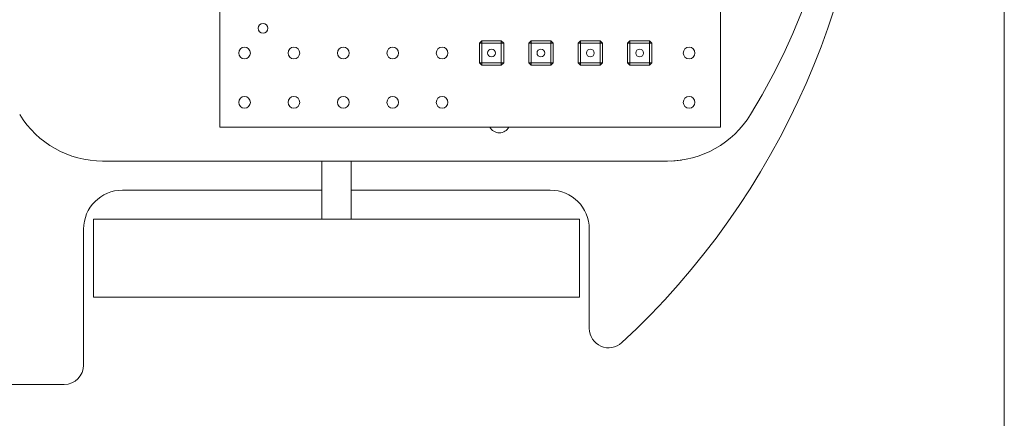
# Model space of a CAD drawing. Header units: millimetres. Extents: x 0 to 229, y 0 to 297.
# Tile 3 of 6: x 104 to 205, y 120 to 161. Entities that reach past the tile are written whole.
import ezdxf

# ---------------------------------------------------------------- set-up
doc = ezdxf.new("R2010")
doc.units = ezdxf.units.MM

msp = doc.modelspace()

# ---------------------------------------------------------------- linework, layer by layer
at = {"color": 7, "linetype": 'Continuous', "lineweight": 0}
msp.add_line((205, 5), (205, 292), dxfattribs=at)
at = {"color": 7, "linetype": 'Continuous', "lineweight": 15}
for p, q in [((124.32, 222.83), (124.32, 149.83)), ((175.82, 149.83), (175.82, 177.83)), ((151.01, 158.45), (151.26, 158.7)), ((151.01, 158.45), (151.26, 158.45)), ((151.01, 156.44), (151.01, 158.45)), ((151.26, 158.45), (151.26, 158.7)), ((151.26, 158.7), (153.27, 158.7)), ((153.27, 158.45), (151.26, 158.45)), ((151.26, 158.45), (151.26, 156.44)), ((153.27, 158.45), (153.27, 158.7)), ((153.27, 158.7), (153.52, 158.45)), ((153.27, 158.45), (153.52, 158.45)), ((153.27, 156.44), (153.27, 158.45)), ((153.52, 158.45), (153.52, 156.44)), ((156.09, 158.45), (156.34, 158.7)), ((156.09, 158.45), (156.34, 158.45)), ((156.09, 156.44), (156.09, 158.45)), ((156.34, 158.45), (156.34, 158.7)), ((156.34, 158.7), (158.35, 158.7)), ((156.34, 158.45), (156.34, 156.44)), ((158.35, 158.45), (156.34, 158.45)), ((158.35, 158.7), (158.6, 158.45)), ((158.35, 158.45), (158.35, 158.7)), ((158.35, 156.44), (158.35, 158.45)), ((158.35, 158.45), (158.6, 158.45)), ((158.6, 158.45), (158.6, 156.44)), ((161.17, 158.45), (161.42, 158.7)), ((161.17, 158.45), (161.42, 158.45)), ((161.17, 156.44), (161.17, 158.45)), ((161.42, 158.45), (161.42, 158.7)), ((161.42, 158.7), (163.43, 158.7)), ((163.43, 158.45), (161.42, 158.45)), ((161.42, 158.45), (161.42, 156.44)), ((163.43, 158.7), (163.68, 158.45)), ((163.43, 158.45), (163.43, 158.7)), ((163.43, 158.45), (163.68, 158.45)), ((163.43, 156.44), (163.43, 158.45)), ((163.68, 158.45), (163.68, 156.44)), ((166.25, 158.45), (166.5, 158.7)), ((166.25, 158.45), (166.5, 158.45)), ((166.25, 156.44), (166.25, 158.45)), ((166.5, 158.45), (166.5, 158.7)), ((166.5, 158.7), (168.51, 158.7)), ((166.5, 158.45), (166.5, 156.44)), ((168.51, 158.45), (166.5, 158.45)), ((168.51, 158.7), (168.76, 158.45)), ((168.51, 158.45), (168.51, 158.7)), ((168.51, 156.44), (168.51, 158.45)), ((168.51, 158.45), (168.76, 158.45)), ((168.76, 158.45), (168.76, 156.44)), ((151.26, 156.19), (151.01, 156.44)), ((151.26, 156.44), (151.01, 156.44)), ((151.26, 156.19), (151.26, 156.44)), ((151.26, 156.44), (153.27, 156.44)), ((153.27, 156.19), (151.26, 156.19)), ((153.27, 156.19), (153.27, 156.44)), ((153.52, 156.44), (153.27, 156.44)), ((153.52, 156.44), (153.27, 156.19)), ((156.34, 156.19), (156.09, 156.44)), ((156.34, 156.44), (156.09, 156.44)), ((156.34, 156.44), (158.35, 156.44)), ((156.34, 156.19), (156.34, 156.44)), ((158.35, 156.19), (156.34, 156.19)), ((158.35, 156.19), (158.35, 156.44)), ((158.6, 156.44), (158.35, 156.44)), ((158.6, 156.44), (158.35, 156.19)), ((161.42, 156.44), (161.17, 156.44)), ((161.42, 156.19), (161.17, 156.44)), ((161.42, 156.19), (161.42, 156.44)), ((161.42, 156.44), (163.43, 156.44)), ((163.43, 156.19), (161.42, 156.19)), ((163.43, 156.19), (163.43, 156.44)), ((163.68, 156.44), (163.43, 156.44)), ((163.68, 156.44), (163.43, 156.19)), ((166.5, 156.19), (166.25, 156.44)), ((166.5, 156.44), (166.25, 156.44)), ((166.5, 156.19), (166.5, 156.44)), ((166.5, 156.44), (168.51, 156.44)), ((168.51, 156.19), (166.5, 156.19)), ((168.51, 156.19), (168.51, 156.44)), ((168.76, 156.44), (168.51, 156.44)), ((168.76, 156.44), (168.51, 156.19)), ((124.32, 149.83), (175.82, 149.83)), ((112.27, 146.33), (170.37, 146.33)), ((134.82, 146.33), (134.82, 140.33)), ((137.82, 140.33), (137.82, 146.33)), ((114.31, 143.33), (134.82, 143.33)), ((137.82, 143.33), (158.31, 143.33)), ((111.32, 140.33), (111.32, 132.33)), ((159.41, 140.33), (111.32, 140.33)), ((161.32, 140.33), (159.41, 140.33)), ((161.32, 132.33), (161.32, 140.33)), ((110.31, 125.33), (110.31, 139.33)), ((162.31, 139.33), (162.31, 129.1)), ((159.41, 132.33), (111.32, 132.33)), ((161.32, 132.33), (159.41, 132.33)), ((62.01, 123.33), (108.31, 123.33))]:
    msp.add_line(p, q, dxfattribs=at)
at = {"color": 7, "linetype": 'Continuous', "lineweight": 15, "flags": 128}
msp.add_lwpolyline([(170.82, 146.33), (171.79, 146.42), (171.88, 146.44)], dxfattribs=at)
at = {"color": 7, "linetype": 'Continuous', "lineweight": 15}
for centre, radius in [((128.76, 159.99), 0.5), ((126.86, 157.45), 0.6), ((131.94, 157.45), 0.6), ((137.02, 157.45), 0.6), ((142.1, 157.45), 0.6), ((147.18, 157.45), 0.6), ((172.58, 157.45), 0.6), ((152.26, 157.45), 0.4), ((157.34, 157.45), 0.4), ((162.42, 157.45), 0.4), ((167.5, 157.45), 0.4), ((126.86, 152.37), 0.6), ((131.94, 152.37), 0.6), ((137.02, 152.37), 0.6), ((142.1, 152.37), 0.6), ((147.18, 152.37), 0.6), ((172.58, 152.37), 0.6)]:
    msp.add_circle(centre, radius, dxfattribs=at)
for centre, radius, start, end in [((111.31, 186.33), 80, 312.8036, 47.1964), ((121.32, 186.33), 67.5, 328.551, 31.449), ((112.27, 156.33), 10, 211.449, 270), ((170.37, 156.33), 10, 270, 328.551), ((153.07, 150.33), 1.1, 207.0357, 332.9643), ((114.31, 139.33), 4, 90, 180), ((158.31, 139.33), 4, 0, 90), ((164.31, 129.1), 2, 180, 312.8036), ((108.31, 125.33), 2, 270, 360)]:
    msp.add_arc(centre, radius, start, end, dxfattribs=at)

doc.saveas('drawing.dxf')
